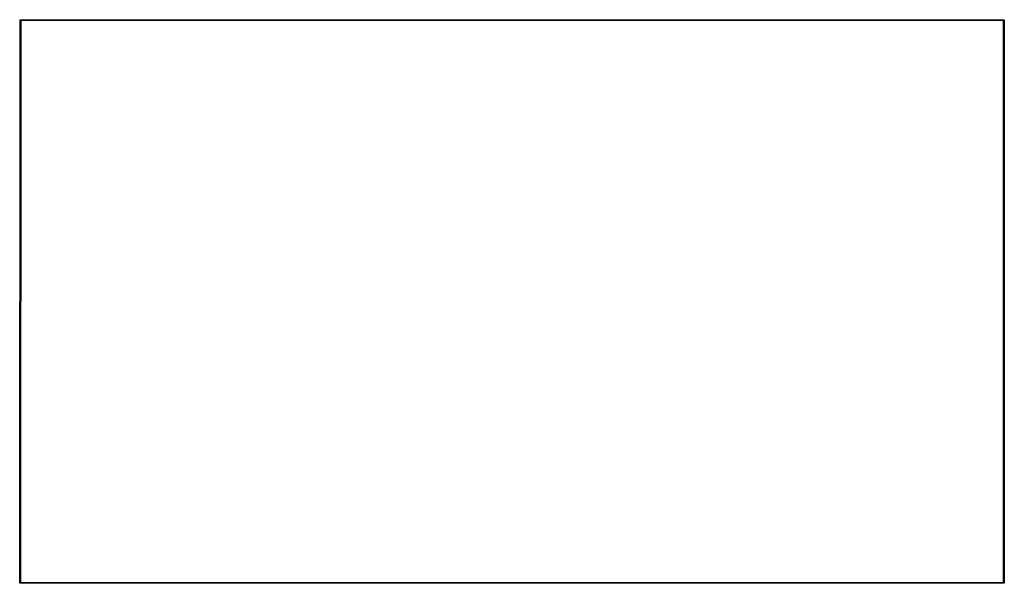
# Model space of a CAD drawing. Extents: x 1.09 to 3.57, y -2.65 to -1.24.
import ezdxf

# ---------------------------------------------------------------- set-up
doc = ezdxf.new("R2010")
doc.units = 0
doc.header["$MEASUREMENT"] = 0
doc.layers.add('BLACK', color=7, linetype='CONTINUOUS')

msp = doc.modelspace()

# ---------------------------------------------------------------- linework, layer by layer
at = {"layer": 'BLACK', "linetype": 'CONTINUOUS'}
for p, q in [((1.09102, -2.65295), (1.09202, -1.23805)), ((1.09201, -1.238), (1.09202, -1.23795)), ((1.09202, -1.23805), (1.09201, -1.238)), ((1.09202, -1.23787), (1.09203, -1.23781)), ((1.09202, -1.23795), (1.09202, -1.23787)), ((1.09202, -1.23795), (1.09202, -1.23795)), ((1.09203, -1.23781), (1.09207, -1.23769)), ((1.09203, -1.23781), (1.09203, -1.23781)), ((1.09203, -1.23781), (1.09203, -1.23781)), ((1.09207, -1.23769), (1.09209, -1.23762)), ((1.09209, -1.23762), (1.09214, -1.23751)), ((1.09209, -1.23762), (1.09209, -1.23762)), ((1.09209, -1.23762), (1.09209, -1.23762)), ((1.09214, -1.23751), (1.09218, -1.23745)), ((1.09218, -1.23745), (1.09224, -1.23737)), ((1.09218, -1.23745), (1.09218, -1.23745)), ((1.09218, -1.23745), (1.09218, -1.23745)), ((1.09224, -1.23737), (1.0923, -1.2373)), ((1.0923, -1.2373), (1.09237, -1.23724)), ((1.0923, -1.2373), (1.0923, -1.2373)), ((1.0923, -1.2373), (1.0923, -1.2373)), ((1.09237, -1.23724), (1.09245, -1.23718)), ((1.09245, -1.23718), (1.09251, -1.23714)), ((1.09245, -1.23718), (1.09245, -1.23718)), ((1.09245, -1.23718), (1.09245, -1.23718)), ((1.09251, -1.23714), (1.09262, -1.23709)), ((1.09262, -1.23709), (1.09269, -1.23707)), ((1.09262, -1.23709), (1.09262, -1.23709)), ((1.09262, -1.23709), (1.09262, -1.23709)), ((1.09269, -1.23707), (1.09281, -1.23703)), ((1.09281, -1.23703), (1.09289, -1.23702)), ((1.09281, -1.23703), (1.09281, -1.23703)), ((1.09281, -1.23703), (1.09281, -1.23703)), ((1.09289, -1.23702), (1.09295, -1.23702)), ((1.09295, -1.23702), (1.093, -1.23701)), ((1.09295, -1.23702), (1.09295, -1.23702)), ((1.093, -1.23701), (1.09305, -1.23702)), ((1.09305, -1.23702), (3.56776, -1.23702)), ((3.56776, -1.23702), (3.56781, -1.23701)), ((3.56781, -1.23701), (3.56786, -1.23702)), ((3.56786, -1.23702), (3.56786, -1.23702)), ((3.56786, -1.23702), (3.568, -1.23703)), ((3.568, -1.23703), (3.56819, -1.23709)), ((3.56819, -1.23709), (3.56836, -1.23718)), ((3.56836, -1.23718), (3.56851, -1.2373)), ((3.56851, -1.2373), (3.56863, -1.23745)), ((3.56863, -1.23745), (3.56872, -1.23762)), ((3.56872, -1.23762), (3.56878, -1.23781)), ((3.56878, -1.23781), (3.5688, -1.238)), ((3.5688, -1.238), (3.5688, -1.23805)), ((3.5688, -1.23805), (3.5688, -2.65285)), ((1.09398, -1.23898), (1.09298, -2.65202)), ((3.56683, -1.23898), (1.09398, -1.23898)), ((3.56683, -2.65191), (3.56683, -1.23898)), ((1.09101, -2.653), (1.09102, -2.65295)), ((1.09102, -2.65305), (1.09101, -2.653)), ((1.09103, -2.65319), (1.09102, -2.65305)), ((1.09106, -2.65328), (1.09103, -2.65319)), ((1.09103, -2.65319), (1.09103, -2.65319)), ((1.09103, -2.65319), (1.09103, -2.65319)), ((1.09109, -2.65338), (1.09106, -2.65328)), ((1.09113, -2.65347), (1.09109, -2.65338)), ((1.09109, -2.65338), (1.09109, -2.65338)), ((1.09109, -2.65338), (1.09109, -2.65338)), ((1.09118, -2.65355), (1.09113, -2.65347)), ((1.09124, -2.65362), (1.09118, -2.65355)), ((1.09118, -2.65355), (1.09118, -2.65355)), ((1.09118, -2.65355), (1.09118, -2.65355)), ((1.0913, -2.6537), (1.09124, -2.65362)), ((1.09138, -2.65376), (1.0913, -2.6537)), ((1.0913, -2.6537), (1.0913, -2.6537)), ((1.0913, -2.6537), (1.0913, -2.6537)), ((1.09145, -2.65382), (1.09138, -2.65376)), ((1.09153, -2.65387), (1.09145, -2.65382)), ((1.09145, -2.65382), (1.09145, -2.65382)), ((1.09145, -2.65382), (1.09145, -2.65382)), ((1.09162, -2.65391), (1.09153, -2.65387)), ((1.09172, -2.65394), (1.09162, -2.65391)), ((1.09162, -2.65391), (1.09162, -2.65391)), ((1.09162, -2.65391), (1.09162, -2.65391)), ((1.09181, -2.65397), (1.09172, -2.65394)), ((1.09195, -2.65398), (1.09181, -2.65397)), ((1.09181, -2.65397), (1.09181, -2.65397)), ((1.09181, -2.65397), (1.09181, -2.65397)), ((1.092, -2.65399), (1.09195, -2.65398)), ((1.09205, -2.65398), (1.092, -2.65399)), ((3.56776, -2.65388), (1.09205, -2.65398)), ((1.09298, -2.65202), (3.56683, -2.65191)), ((3.56781, -2.65389), (3.56776, -2.65388)), ((3.568, -2.65387), (3.56781, -2.65389)), ((3.56819, -2.65381), (3.568, -2.65387)), ((3.56836, -2.65372), (3.56819, -2.65381)), ((3.56851, -2.6536), (3.56836, -2.65372)), ((3.56863, -2.65345), (3.56851, -2.6536)), ((3.56872, -2.65328), (3.56863, -2.65345)), ((3.56878, -2.65309), (3.56872, -2.65328)), ((3.5688, -2.65295), (3.56878, -2.65309)), ((3.5688, -2.65285), (3.5688, -2.6529)), ((3.5688, -2.6529), (3.5688, -2.65295)), ((3.5688, -2.65295), (3.5688, -2.65295))]:
    msp.add_line(p, q, dxfattribs=at)

doc.saveas('drawing.dxf')
